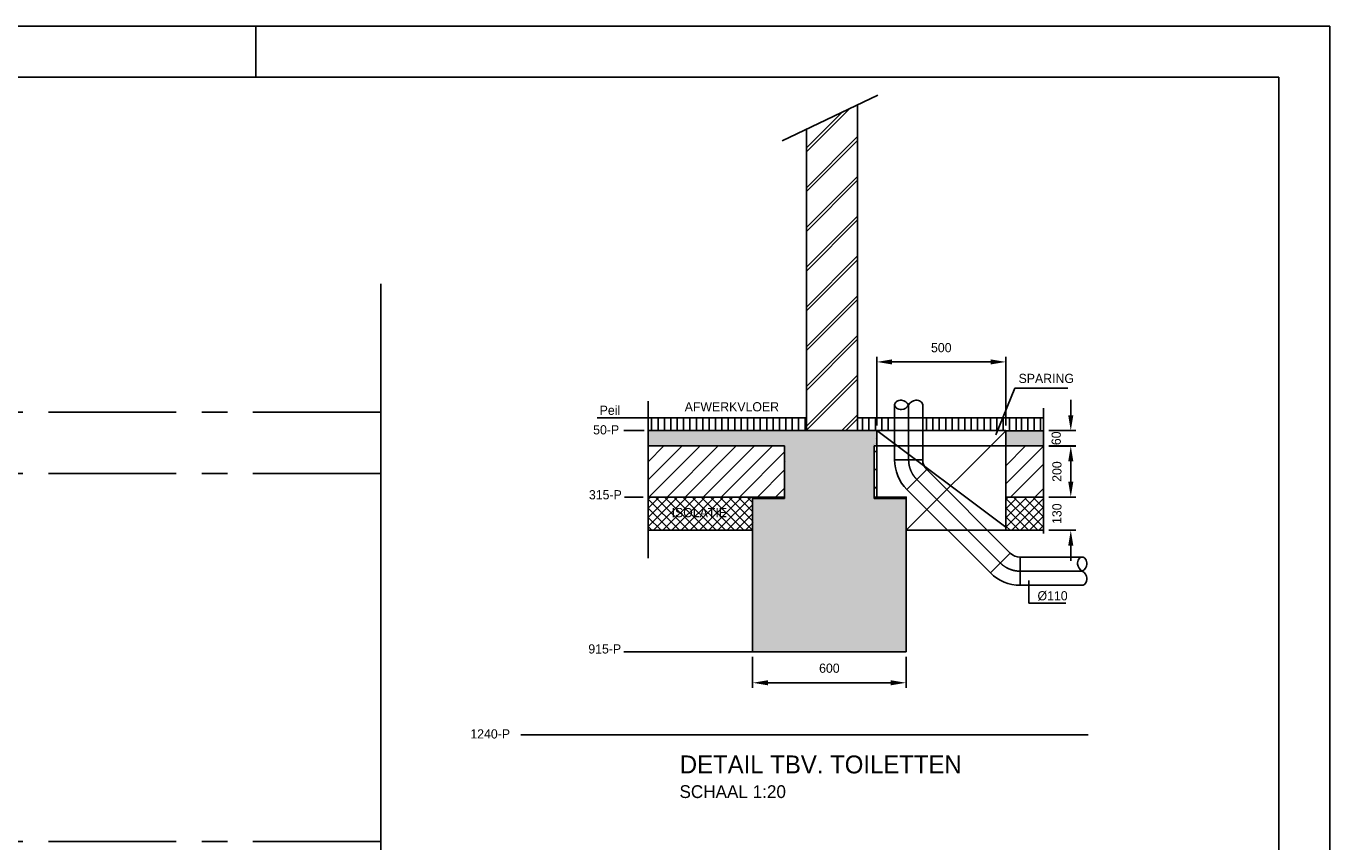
# Model space of a CAD drawing. Extents: x 9010 to 343255, y 15280 to 659207.
# Tile 76 of 76: x 102417 to 127910, y 83422 to 99380. Entities that reach past the tile are written whole.
import ezdxf

# ---------------------------------------------------------------- set-up
doc = ezdxf.new("R2010")
doc.units = 0
doc.header["$LTSCALE"] = 100
for name, pattern in [('2322109', [10, 5, -2, 1, -2]), ('CENTER2', [11.25, 7.5, -1.25, 1.25, -1.25]), ('CENTER4', [5, 3.125, -0.625, 0.625, -0.625]), ('CENTERX2', [40, 25, -5, 5, -5])]:
    doc.linetypes.add(name, pattern=pattern)
doc.layers.get('0').update_dxf_attribs({"linetype": 'CONTINUOUS'})
doc.layers.get('DEFPOINTS').update_dxf_attribs({"linetype": 'CONTINUOUS'})
for name, color, linetype in [('00KAD025', 2, 'CONTINUOUS'), ('00KAD070', 5, 'CONTINUOUS'), ('BL$2----', 7, 'CONTINUOUS'), ('BL$4----', 7, 'CONTINUOUS'), ('BOUW', 8, 'CONTINUOUS'), ('STRAMIEN', 1, 'CENTER2'), ('WL570---', 3, 'CONTINUOUS'), ('WL570---_HARTLIJN', 7, 'CONTINUOUS'), ('WL570---_TOEVOER', 3, 'CONTINUOUS'), ('WM5233--', 1, 'CONTINUOUS')]:
    doc.layers.add(name, color=color, linetype=linetype)
doc.styles.add('BURO-018', font='BUROFONT.shx', dxfattribs={"height": 180})
doc.styles.add('BURO-025', font='BUROFONT.shx', dxfattribs={"height": 250})
doc.styles.add('BURO-035', font='BUROFONT.shx', dxfattribs={"height": 350})
doc.dimstyles.new('CEES', dxfattribs={"dimscale": 100, "dimtxt": 3, "dimasz": 3, "dimexe": 1, "dimexo": 1, "dimgap": 1.5, "dimtad": 0, "dimdec": 0, "dimzin": 0, "dimtxsty": 'BURO-018', "dimcen": -3, "dimdle": 1.25, "dimclrd": 1, "dimclre": 1, "dimclrt": 1, "dimazin": 3, "dimtfac": 0.75, "dimtdec": 0, "dimtofl": 0, "dimtmove": 0, "dimatfit": 3, "dimtvp": 1.5, "dimtolj": 1, "dimtzin": 0})

# ---------------------------------------------------------------- blocks, each defined once
blk = doc.blocks.new('A0-HOR')
at = {"layer": '00KAD025', "linetype": 'CONTINUOUS'}
for p, q in [((1189, 841), (0, 841)), ((979, 831), (979, 841)), ((1189, 0), (1189, 841))]:
    blk.add_line(p, q, dxfattribs=at)
at = {"layer": '00KAD070', "linetype": 'CONTINUOUS'}
for p, q in [((1179, 831), (10, 831)), ((1179, 10), (1179, 831))]:
    blk.add_line(p, q, dxfattribs=at)
blk = doc.blocks.new('*D67')
at = {"color": 1, "linetype": 'BYBLOCK'}
for p, q in [((119048, 91567), (119048, 92911)), ((119348, 92811), (121274, 92811)), ((121574, 91566), (121574, 92911))]:
    blk.add_line(p, q, dxfattribs=at)
for points in [[(119348, 92861), (119348, 92761), (119048, 92811)], [(121274, 92861), (121274, 92761), (121574, 92811)]]:
    blk.add_solid(points, dxfattribs=at)
at = {"layer": 'DEFPOINTS', "color": 0, "linetype": 'BYBLOCK'}
for p in [(121574, 92811), (119048, 91467), (121574, 91466)]:
    blk.add_point(p, dxfattribs=at)
at = {"color": 1, "linetype": 'BYBLOCK', "insert": (120311, 93089), "char_height": 180, "attachment_point": 5, "style": 'BURO-018'}
blk.add_mtext('\\A1;500', dxfattribs=at)
blk = doc.blocks.new('LU-1D-K-6E')
at = {"color": 0, "linetype": 'CONTINUOUS'}
for p, q in [((-0.5, 55), (0.5, 55)), ((-0.5, -55), (0.5, -55))]:
    blk.add_line(p, q, dxfattribs=at)
at = {"layer": 'WL570---_HARTLIJN', "linetype": 'CENTER2'}
blk.add_line((-0.5, 0), (0.5, 0), dxfattribs=at)
blk = doc.blocks.new('LU-1D-B-1-6E2D6E')
at = {"color": 0, "linetype": 'CONTINUOUS'}
for p, q in [((-45.6, 55), (-45.6, -55)), ((-6.7, 71.1), (71.1, -6.7))]:
    blk.add_line(p, q, dxfattribs=at)
for radius in [55, 165]:
    blk.add_arc((-45.6, 110), radius, 270, 315, dxfattribs=at)
at = {"layer": 'WL570---_HARTLIJN', "linetype": 'CENTER4'}
blk.add_arc((-45.6, 110), 110, 270, 315, dxfattribs=at)
blk = doc.blocks.new('LU-1-KB')
at = {"color": 0, "linetype": 'CONTINUOUS'}
for points in [[(0.168, 0.25, 0.068022), (0.155, 0.349, 0.080261), (0.119, 0.427, 0.107085), (0.061, 0.483, 0.138897), (0, 0.5, 0.138897), (-0.061, 0.483, 0.107085), (-0.119, 0.427, 0.080261), (-0.155, 0.349, 0.068022), (-0.168, 0.25, 0.068022)], [(0, -0.5, 0.138897), (0.061, -0.483, 0.107085), (0.119, -0.427, 0.080261), (0.155, -0.349, 0.068022), (0.168, -0.25, 0.068022)]]:
    blk.add_lwpolyline(points, format="xyb", dxfattribs=at)
for centre, start, end in [((0.167, 0.294), 187.4594, 240.3817), ((-0.167, 0.294), 299.6183, 352.5406), ((-0.167, -0.294), 7.4594, 60.3817)]:
    blk.add_arc(centre, 0.338, start, end, dxfattribs=at)
blk = doc.blocks.new('*D71')
at = {"color": 1, "linetype": 'BYBLOCK'}
for p, q in [((122843, 91767), (122843, 92067)), ((122411, 91467), (122943, 91467)), ((122411, 91167), (122943, 91167)), ((122843, 90867), (122843, 90567))]:
    blk.add_line(p, q, dxfattribs=at)
for points in [[(122793, 91767), (122893, 91767), (122843, 91467)], [(122793, 90867), (122893, 90867), (122843, 91167)]]:
    blk.add_solid(points, dxfattribs=at)
at = {"layer": 'DEFPOINTS', "color": 0, "linetype": 'BYBLOCK'}
for p in [(122311, 91467), (122311, 91167), (122843, 91167)]:
    blk.add_point(p, dxfattribs=at)
at = {"color": 1, "linetype": 'BYBLOCK', "insert": (122559, 91317), "char_height": 180, "attachment_point": 5, "rotation": 90, "style": 'BURO-018'}
blk.add_mtext('\\A1;60', dxfattribs=at)
blk = doc.blocks.new('*D72')
at = {"color": 1, "linetype": 'BYBLOCK'}
for p, q in [((122411, 91165), (122943, 91165)), ((122843, 90467), (122843, 90865)), ((122411, 90167), (122943, 90167))]:
    blk.add_line(p, q, dxfattribs=at)
for points in [[(122793, 90865), (122893, 90865), (122843, 91165)], [(122793, 90467), (122893, 90467), (122843, 90167)]]:
    blk.add_solid(points, dxfattribs=at)
at = {"layer": 'DEFPOINTS', "color": 0, "linetype": 'BYBLOCK'}
for p in [(122311, 91165), (122843, 91165), (122311, 90167)]:
    blk.add_point(p, dxfattribs=at)
at = {"color": 1, "linetype": 'BYBLOCK', "insert": (122573, 90666), "char_height": 180, "attachment_point": 5, "rotation": 90, "style": 'BURO-018'}
blk.add_mtext('\\A1;200', dxfattribs=at)
blk = doc.blocks.new('*D73')
at = {"color": 1, "linetype": 'BYBLOCK'}
for p, q in [((122843, 90467), (122843, 90767)), ((122411, 90167), (122943, 90167)), ((122411, 89517), (122943, 89517)), ((122843, 89217), (122843, 88917))]:
    blk.add_line(p, q, dxfattribs=at)
for points in [[(122793, 90467), (122893, 90467), (122843, 90167)], [(122793, 89217), (122893, 89217), (122843, 89517)]]:
    blk.add_solid(points, dxfattribs=at)
at = {"layer": 'DEFPOINTS', "color": 0, "linetype": 'BYBLOCK'}
for p in [(122311, 90167), (122843, 90167), (122311, 89517)]:
    blk.add_point(p, dxfattribs=at)
at = {"color": 1, "linetype": 'BYBLOCK', "insert": (122573, 89842), "char_height": 180, "attachment_point": 5, "rotation": 90, "style": 'BURO-018'}
blk.add_mtext('\\A1;130', dxfattribs=at)
blk = doc.blocks.new('*D76')
at = {"color": 1, "linetype": 'BYBLOCK'}
for p, q in [((116623, 87042), (116623, 86435)), ((119623, 87042), (119623, 86435)), ((116923, 86535), (119323, 86535))]:
    blk.add_line(p, q, dxfattribs=at)
for points in [[(116923, 86585), (116923, 86485), (116623, 86535)], [(119323, 86585), (119323, 86485), (119623, 86535)]]:
    blk.add_solid(points, dxfattribs=at)
at = {"layer": 'DEFPOINTS', "color": 0, "linetype": 'BYBLOCK'}
for p in [(116623, 87142), (119623, 87142), (119623, 86535)]:
    blk.add_point(p, dxfattribs=at)
at = {"color": 1, "linetype": 'BYBLOCK', "insert": (118123, 86819), "char_height": 180, "attachment_point": 5, "style": 'BURO-018'}
blk.add_mtext('\\A1;600', dxfattribs=at)

msp = doc.modelspace()

# ---------------------------------------------------------------- hatches: boundary and pattern name
at = {"layer": 'WL570---', "linetype": 'CONTINUOUS'}
h = msp.add_hatch(dxfattribs=at)
h.set_pattern_fill('SCHOON', color=8, scale=10, style=0)
h.set_pattern_definition([(45, (17772.4, 73246.45), (-388.9087, 388.9087), []), (45, (17772.4, 73321.45), (-388.9087, 388.9087), [])])
h.paths.add_polyline_path([(118672.9, 96313.9), (117672.9, 96313.9), (117672.9, 94669.6), (118672.9, 94669.6)])
h.paths.add_polyline_path([(118672.9, 97841), (117672.9, 97363.6), (117672.9, 96313.9), (118672.9, 96313.9)])
h.paths.add_polyline_path([(118672.9, 94669.6), (117672.9, 94669.6), (117672.9, 92954.4), (118672.9, 92954.4)])
h.paths.add_polyline_path([(118672.9, 92954.4), (117672.9, 92954.4), (117672.9, 91834.5), (118672.9, 91834.5)])
h.paths.add_polyline_path([(118672.9, 91834.5), (117672.9, 91834.5), (117672.9, 91467.3), (118672.9, 91467.3)])
h = msp.add_hatch(dxfattribs=at)
h.set_pattern_fill('BESTAAND', color=8, scale=5, style=0)
h.set_pattern_definition([(90, (17772.41, 73246.45), (-125, 8e-15), [])])
h.paths.add_polyline_path([(117672.9, 91467.3), (117672.9, 91717.3), (114580.1, 91717.3), (114580.1, 91467.3)])
at = {"layer": 'WL570---'}
h = msp.add_hatch(dxfattribs=at)
h.set_pattern_fill('GESTORT', color=8, scale=6, style=0)
h.set_pattern_definition([(17, (-21826.5, -25866.05), (30.944946, 95.79313), [0, -97.92, -55.44, 0, -80.64]), (48, (-21826.5, -25866.05), (-22.098695, 97.4062), [0, -96.96, 0, -98.88, 0, -79.68]), (71, (-21826.5, -25866.05), (-57.493892, 80.715686), [0, -96, 0, -57.6, -78.96])])
h.paths.add_polyline_path([(119622.9, 87142.3), (119622.9, 90142.3), (118997.9, 90142.3), (118997.9, 91167.3), (119047.9, 91167.3), (119047.9, 91467.3), (114580.1, 91467.3), (114580.1, 91167.3), (117247.9, 91167.3), (117247.9, 90142.3), (116622.9, 90142.3), (116622.9, 87142.3), (117476.7, 87142.3)])
h.paths.add_polyline_path([(122311.5, 91167.3), (122311.5, 91465.9), (121574.3, 91465.9), (121574.3, 91167.3)])
at = {"layer": 'WL570---', "linetype": 'CONTINUOUS'}
h = msp.add_hatch(dxfattribs=at)
h.set_pattern_fill('ANSI37', color=8, scale=40, style=0)
h.set_pattern_definition([(45, (17772.41, 73246.45), (-89.80256, 89.80256), []), (135, (17772.41, 73246.45), (-89.80256, -89.80256), [])])
h.paths.add_polyline_path([(116622.9, 89517.3), (116622.9, 90167.3), (114580.1, 90167.3), (114580.1, 89517.3)])
h.paths.add_polyline_path([(114991.2, 89719.5), (116075, 89719.5), (116075, 90000.9), (114991.2, 90000.9)], flags=24)

# ---------------------------------------------------------------- linework, layer by layer
at = {"layer": 'BL$4----', "color": 8, "linetype": 'CONTINUOUS'}
for p, q in [((117197.2, 97136.5), (119069.1, 98030.1)), ((118672.9, 97841), (118672.9, 91467.3)), ((117672.9, 97363.6), (117672.9, 91467.3)), ((114580.1, 88975), (114580.1, 92043)), ((122311.5, 89452.5), (122311.5, 91906.4)), ((114580.1, 91717.3), (117672.9, 91717.3)), ((118672.9, 91717.3), (122311.5, 91717.3)), ((114580.1, 91467.3), (119051.5, 91467.3)), ((121574.3, 91465.9), (122310.2, 91465.9)), ((114580.1, 91167.3), (117247.9, 91167.3)), ((117247.9, 91167.3), (117247.9, 90142.3)), ((118997.9, 91167.3), (122311.5, 91167.3)), ((118997.9, 91167.3), (118997.9, 90142.3)), ((114580.1, 90167.3), (117247.9, 90167.3)), ((116622.9, 90167.3), (116622.9, 87142.3)), ((116622.9, 90142.3), (117247.9, 90142.3)), ((118997.9, 90167.3), (119624.1, 90167.3)), ((118997.9, 90142.3), (119622.9, 90142.3)), ((119622.9, 90145.8), (119622.9, 87142.3)), ((121575.2, 90167.3), (122311.5, 90167.3)), ((114580.1, 89517.3), (116622.9, 89517.3)), ((119622.9, 89517.3), (122311.5, 89517.3)), ((114476.7, 87142.3), (117476.7, 87142.3)), ((116622.9, 87142.3), (119622.9, 87142.3))]:
    msp.add_line(p, q, dxfattribs=at)
at = {"layer": 'BOUW', "linetype": 'CONTINUOUS'}
msp.add_line((109352.5, 54491.8), (109352.5, 94338.8), dxfattribs=at)
at = {"layer": 'DEFPOINTS', "color": 0, "linetype": 'BYBLOCK'}
for p in [(119672.9, 91970.4), (121775.4, 89517.3)]:
    msp.add_point(p, dxfattribs=at)
at = {"layer": 'STRAMIEN', "linetype": 'CENTERX2'}
for points in [[(109352.5, 91827.6), (97652.9, 91827.6)], [(109352.5, 90627.6), (97652.9, 90627.6)], [(109352.5, 83427.6), (97652.9, 83427.6)]]:
    msp.add_lwpolyline(points, dxfattribs=at)
at = {"layer": 'WL570---', "color": 1, "linetype": 'CONTINUOUS'}
for p, q in [((121378, 91387.2), (121748, 92299.5)), ((121748, 92299.5), (122784.1, 92299.5)), ((114499.1, 91717.3), (114102, 91717.3)), ((114499.1, 91467.3), (114102, 91467.3)), ((114485, 90167.3), (114116.2, 90167.3)), ((122022.9, 88537.6), (122022.9, 88090)), ((122022.9, 88090), (122746.2, 88090)), ((116527.2, 87142.3), (114102, 87142.3))]:
    msp.add_line(p, q, dxfattribs=at)
at = {"layer": 'WL570---', "color": 8, "linetype": 'CONTINUOUS'}
for p, q in [((118772.4, 91467.3), (118772.4, 91717.3)), ((118897.4, 91467.3), (118897.4, 91717.3)), ((119022.4, 91467.3), (119022.4, 91717.3)), ((119147.4, 91467.3), (119147.4, 91717.3)), ((119272.4, 91467.3), (119272.4, 91717.3)), ((119397.4, 91467.3), (119397.4, 91717.3)), ((120022.4, 91467.3), (120022.4, 91717.3)), ((120147.4, 91467.3), (120147.4, 91717.3)), ((120272.4, 91467.3), (120272.4, 91717.3)), ((120397.4, 91467.3), (120397.4, 91717.3)), ((120522.4, 91467.3), (120522.4, 91717.3)), ((120647.4, 91467.3), (120647.4, 91717.3)), ((120772.4, 91467.3), (120772.4, 91717.3)), ((120897.4, 91467.3), (120897.4, 91717.3)), ((121022.4, 91467.3), (121022.4, 91717.3)), ((121147.4, 91467.3), (121147.4, 91717.3)), ((121272.4, 91467.3), (121272.4, 91717.3)), ((121397.4, 91467.3), (121397.4, 91717.3)), ((121522.4, 91467.3), (121522.4, 91717.3)), ((121647.4, 91467.3), (121647.4, 91717.3)), ((121772.4, 91467.3), (121772.4, 91717.3)), ((121876.6, 91467.3), (121876.6, 91717.3)), ((122001.6, 91467.3), (122001.6, 91717.3)), ((122126.6, 91467.3), (122126.6, 91717.3)), ((122251.6, 91467.3), (122251.6, 91717.3)), ((114690.2, 91463), (114690.2, 91463)), ((115521.8, 91464.1), (115521.8, 91464.1)), ((115573.4, 91463.6), (115573.4, 91463.6)), ((117220.4, 91463.5), (117220.4, 91463.5)), ((117312.7, 91461.2), (117312.7, 91461.2)), ((118214.1, 91466.4), (118214.1, 91466.4)), ((118372.2, 91464.4), (118372.2, 91464.4)), ((118850.4, 91461.7), (118850.4, 91461.7)), ((118867.4, 91463.4), (118867.4, 91463.4)), ((119018.4, 91318.3), (119018.4, 91318.3)), ((119039.8, 91387.5), (119039.8, 91387.5)), ((114580.1, 90504.6), (115242.8, 91167.3)), ((114580.1, 90858.2), (114889.2, 91167.3)), ((114596.3, 90167.3), (115596.3, 91167.3)), ((114619.1, 91171.8), (114619.1, 91171.8)), ((114787.9, 91168.7), (114787.9, 91168.7)), ((114876.4, 91174.1), (114876.4, 91174.1)), ((114949.9, 90167.3), (115949.9, 91167.3)), ((115303.4, 90167.3), (116303.4, 91167.3)), ((115657, 90167.3), (116657, 91167.3)), ((115951.1, 91176.2), (115951.1, 91176.2)), ((115982.6, 91170.8), (115982.6, 91170.8)), ((116010.5, 90167.3), (117010.5, 91167.3)), ((116031, 91175.9), (116031, 91175.9)), ((116266.1, 91171.7), (116266.1, 91171.7)), ((116364.1, 90167.3), (117247.9, 91051.1)), ((116665.8, 91169.5), (116665.8, 91169.5)), ((116680.7, 91175.3), (116680.7, 91175.3)), ((117259.8, 91123.4), (117259.8, 91123.4)), ((118984, 91096.2), (118984, 91096.2)), ((118989.9, 91189.8), (118989.9, 91189.8)), ((118997.9, 91033.3), (119047.9, 91083.3)), ((119020.1, 91208), (119020.1, 91208)), ((121574.3, 90781.3), (121960.3, 91167.3)), ((121574.3, 90427.8), (122311.5, 91164.9)), ((117250.6, 90965.4), (117250.6, 90965.4)), ((117264.8, 90872.8), (117264.8, 90872.8)), ((118997.2, 90967.6), (118997.2, 90967.6)), ((121667.4, 90167.3), (122311.5, 90811.4)), ((116717.6, 90167.3), (117247.9, 90697.5)), ((117252.3, 90540.4), (117252.3, 90540.4)), ((117253.8, 90527.8), (117253.8, 90527.8)), ((118997.9, 90679.8), (119047.9, 90729.8)), ((117071.2, 90167.3), (117247.9, 90344)), ((118991.1, 90372), (118991.1, 90372)), ((118992.4, 90393.7), (118992.4, 90393.7)), ((118997.9, 90326.2), (119047.9, 90376.2)), ((122141.7, 90167.3), (122318.4, 90344)), ((116631.1, 90135.2), (116631.1, 90135.2)), ((116720.5, 90134.9), (116720.5, 90134.9)), ((119017.4, 90140), (119017.4, 90140)), ((121574.3, 89580.6), (122160.9, 90167.3)), ((121574.3, 89760.2), (121981.3, 90167.3)), ((121574.3, 90119.5), (121622.1, 90167.3)), ((121574.3, 89939.9), (121775.4, 90141)), ((122196.2, 89517.3), (121574.3, 90139.2)), ((121690.5, 89517.3), (122311.5, 90138.2)), ((122311.5, 89581.6), (121725.8, 90167.3)), ((122311.5, 89778.1), (121950.4, 90139.2)), ((122311.5, 89957.7), (122101.9, 90167.3)), ((116632.1, 89878.4), (116632.1, 89878.4)), ((122016.6, 89517.3), (121574.3, 89959.6)), ((121837, 89517.3), (121574.3, 89780)), ((121857.8, 89517.3), (122311.5, 89970.9)), ((122037.4, 89517.3), (122311.5, 89791.3)), ((116632.8, 89710.2), (116632.8, 89710.2)), ((116642.7, 89675.4), (116642.7, 89675.4)), ((121657.4, 89517.3), (121574.3, 89600.4)), ((122217, 89517.3), (122311.5, 89611.7)), ((113286.1, 85517.3), (112090.5, 85517.3)), ((112090.5, 85517.3), (123185.6, 85517.3)), ((112090.5, 85517.3), (112338.7, 85517.3))]:
    msp.add_line(p, q, dxfattribs=at)
at = {"layer": 'WL570---', "color": 3, "linetype": 'CONTINUOUS'}
for p, q in [((119047.9, 91467.3), (121574.3, 89580.6)), ((119047.9, 91467.3), (121574.3, 91467.3)), ((119047.9, 90167.3), (119047.9, 91467.3)), ((121574.3, 91465.9), (119622.9, 89519)), ((121574.3, 89517.3), (121574.3, 91465.9)), ((119054.7, 90167.3), (119629.7, 90167.3)), ((121571.4, 89517.3), (119622.9, 89517.3)), ((119622.9, 89517.3), (121571.4, 89517.3)), ((119622.9, 89517.3), (119622.9, 89517.3))]:
    msp.add_line(p, q, dxfattribs=at)
at = {"layer": 'WL570---'}
for p, q in [((119054.7, 90167.3), (119624.1, 90167.3)), ((119622.9, 89517.3), (119622.9, 90170.9)), ((119622.9, 89517.3), (121575.2, 89517.3))]:
    msp.add_line(p, q, dxfattribs=at)
at = {"layer": 'WM5233--'}
msp.add_line((116059.4, 91717.3), (113580.2, 91717.3), dxfattribs=at)

# ---------------------------------------------------------------- block references
at = {"layer": 'BL$2----', "xscale": 100, "yscale": 100, "zscale": 100}
msp.add_blockref('A0-HOR', (9010.1, 15280.4), dxfattribs=at)
at = {"layer": 'WL570---_TOEVOER', "color": 4, "linetype": 'CONTINUOUS'}
for name, p, xscale, yscale, zscale, rotation in [('LU-1-KB', (119672.9, 91970.4), 550, 550, 550, 90), ('LU-1D-K-6E', (119672.9, 91435), 1073.133829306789, 5, 5, 270), ('LU-1D-B-1-6E2D6E', (119672.9, 90670.6), 5, 5, 5, 270), ('LU-1D-K-6E', (120649.5, 89693.9), 2306.756936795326, 5, 5, 315), ('LU-1D-B-1-6E2D6E', (121626.2, 88717.3), 5, 5, 5, 314.9999999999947), ('LU-1D-K-6E', (122460.5, 88717.3), 1212.915942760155, 5, 5, 180)]:
    msp.add_blockref(name, p, dxfattribs=dict(at, xscale=xscale, yscale=yscale, zscale=zscale, rotation=rotation))
at = {"layer": 'WL570---_TOEVOER', "color": 4, "linetype": 'CONTINUOUS', "xscale": 550, "yscale": 550, "zscale": 550}
msp.add_blockref('LU-1-KB', (123066.9, 88717.3), dxfattribs=at)

# ---------------------------------------------------------------- texts
at = {"layer": 'WL570---', "color": 1, "linetype": 'CONTINUOUS', "style": 'BURO-018'}
for s, p in [('SPARING', (121822, 92398.2)), ('AFWERKVLOER', (115293.4, 91843.5)), ('ISOLATIE', (115038.1, 89773.9)), ('%%C110', (122193.1, 88146.7))]:
    msp.add_text(s, height=180, dxfattribs=at).set_placement(p)
at = {"layer": 'WL570---', "color": 3, "style": 'BURO-035'}
msp.add_text('DETAIL TBV. TOILETTEN', height=350, dxfattribs=at).set_placement((115198.7, 84762.8))
at = {"layer": 'WL570---', "color": 2, "linetype": 'CONTINUOUS', "style": 'BURO-025'}
msp.add_text('SCHAAL 1:20', height=250, dxfattribs=at).set_placement((115192.6, 84280.4))
at = {"layer": 'WL570---_TOEVOER', "color": 1, "linetype": 'CONTINUOUS', "style": 'BURO-018'}
for s, p in [('Peil', (113631.8, 91775.4)), ('50-P', (113504.5, 91393.2)), ('315-P', (113421.6, 90122.4)), ('915-P', (113409.9, 87107.4)), ('1240-P', (111103.2, 85444.8))]:
    msp.add_text(s, height=180, dxfattribs=at).set_placement(p)

# ---------------------------------------------------------------- dimensions: what is measured, and where the dimension line sits
at = {"layer": 'WL570---'}
dim = msp.add_linear_dim(base=(121574.3, 92811.2), p1=(119047.9, 91467.3), p2=(121574.3, 91465.9), text='500', dimstyle='CEES', dxfattribs=at)
dim.commit()
dim.dimension.update_dxf_attribs({"geometry": '*D67', "text_midpoint": (120311.1, 92811.2), "dimtype": 160})
at = {"layer": 'WL570---', "linetype": '2322109'}
for base, p1, p2, text, picture, middle in [((122843.3, 91167.3), (122311.5, 91467.3), (122311.5, 91167.3), '60', '*D71', (122843.3, 91317.3)), ((122843.3, 90167.3), (122311.5, 89517.3), (122311.5, 90167.3), '130', '*D73', (122843.3, 89842.3))]:
    dim = msp.add_linear_dim(base=base, p1=p1, p2=p2, angle=90, text=text, dimstyle='CEES', dxfattribs=at)
    dim.commit()
    dim.dimension.update_dxf_attribs({"geometry": picture, "text_midpoint": middle, "dimtype": 160})
dim = msp.add_linear_dim(base=(122843.3, 91164.9), p1=(122311.5, 90167.3), p2=(122311.5, 91164.9), angle=90, text='200', dimstyle='CEES', dxfattribs=at)
dim.commit()
dim.dimension.update_dxf_attribs({"geometry": '*D72', "text_midpoint": (122573.2, 90666.1)})
at = {"layer": 'WL570---'}
dim = msp.add_linear_dim(base=(119622.9, 86535.5), p1=(116622.9, 87142.3), p2=(119622.9, 87142.3), text='600', dimstyle='CEES', dxfattribs=at)
dim.commit()
dim.dimension.update_dxf_attribs({"geometry": '*D76', "text_midpoint": (118122.9, 86819.3)})

doc.saveas('drawing.dxf')
